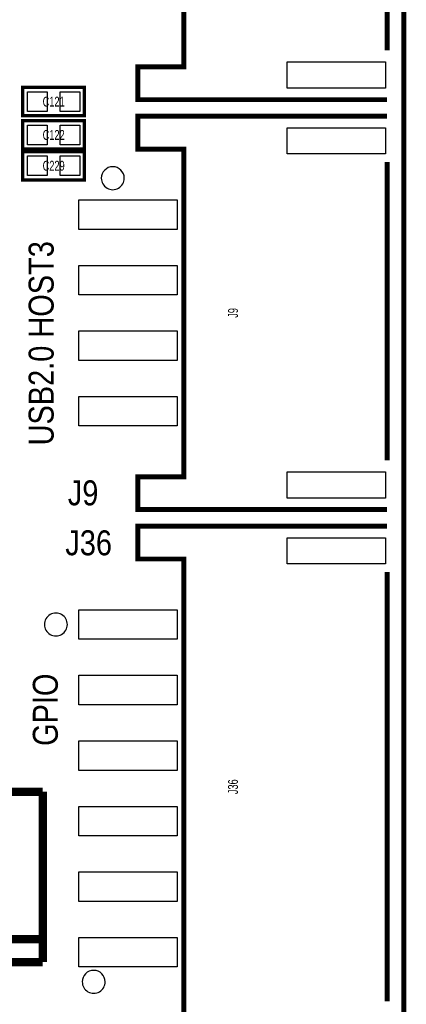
# Model space of a CAD drawing. Extents: x -1 to 127, y -8 to 79.
# Tile 13 of 14: x 115 to 127, y 10 to 40. Entities that reach past the tile are written whole.
import ezdxf
from ezdxf.enums import TextEntityAlignment as Align

# ---------------------------------------------------------------- set-up
doc = ezdxf.new("R2010")
doc.units = 0
for name, color, linetype in [('BG_OUTLINE', 12, 'CONTINUOUS'), ('BG_SILKSCREEN_TOP', 7, 'CONTINUOUS'), ('PG_SILKSCREEN_TOP', 7, 'CONTINUOUS'), ('PIN_TOP', 92, 'CONTINUOUS'), ('RD_SILKSCREEN_TOP', 7, 'CONTINUOUS')]:
    doc.layers.add(name, color=color, linetype=linetype)

msp = doc.modelspace()

# ---------------------------------------------------------------- linework, layer by layer
at = {"layer": 'BG_OUTLINE', "const_width": 0.1524}
msp.add_lwpolyline([(125.000004, 0), (125.000004, -2.999994), (126.500001, -2.999994), (126.500001, -6.499987, -0.414214), (125.000004, -7.999984), (1.499997, -7.999984, -0.414214), (0, -6.499987), (0, -2.999994), (1.499997, -2.999994), (1.499997, 0, -0.414212), (0, 1.499997), (0, 68.49999, -0.414216), (1.499997, 70.000012), (43.999988, 70.000012), (43.999988, 60.949992), (58.000011, 60.949992), (58.000011, 70.000012), (125.000004, 70.000012, -0.414216), (126.500001, 68.49999), (126.500001, 1.499997, -0.414212), (125.000004, 0), (1.499997, 0)], format="xyb", dxfattribs=at)
at = {"layer": 'BG_OUTLINE'}
msp.add_lwpolyline([(125.000004, 0, 0.414212), (126.500001, 1.499997), (126.500001, 68.49999, 0.414216), (125.000004, 70.000012), (58.000011, 70.000012), (58.000011, 60.949992), (43.999988, 60.949992), (43.999988, 70.000012), (1.499997, 70.000012, 0.414216), (0, 68.49999), (0, 1.499997, 0.414212), (1.499997, 0)], format="xyb", close=True, dxfattribs=at)
at = {"layer": 'PG_SILKSCREEN_TOP'}
for points, const_width in [([(125.992001, 49.526012), (118.392016, 49.526012), (118.392016, 48.526014), (119.792013, 48.526014), (119.792013, 38.526009), (118.392016, 38.526009), (118.392016, 37.526011), (125.992001, 37.526011)], 0.150012), ([(125.992001, 48.126015), (125.992001, 39.026008)], 0.150012), ([(114.8842, 37.8968), (116.7638, 37.8968), (116.7638, 37.0332), (114.8842, 37.0332), (114.8842, 37.8968)], 0.1016), ([(125.992001, 37.018011), (118.392016, 37.018011), (118.392016, 36.018013), (119.792013, 36.018013), (119.792013, 26.018007), (118.392016, 26.018007), (118.392016, 25.018009), (125.992001, 25.018009)], 0.150012), ([(114.8842, 36.8808), (116.7638, 36.8808), (116.7638, 36.0172), (114.8842, 36.0172), (114.8842, 36.8808)], 0.1016), ([(114.8842, 35.941), (116.7638, 35.941), (116.7638, 35.0774), (114.8842, 35.0774), (114.8842, 35.941)], 0.1016), ([(125.992001, 35.618014), (125.992001, 26.518006)], 0.150012), ([(125.992001, 24.510009), (118.392016, 24.510009), (118.392016, 23.510011), (119.792013, 23.510011), (119.792013, 9.509989), (118.392016, 9.509989), (118.392016, 8.509991), (125.992001, 8.509991)], 0.150012), ([(125.992001, 23.110012), (125.992001, 10.009988)], 0.150012), ([(115.48999, 16.407892), (105.49001, 16.407892)], 0.254), ([(115.48999, 16.407892), (115.48999, 11.208004)], 0.254), ([(105.49001, 11.908003), (115.48999, 11.908003)], 0.254), ([(105.49001, 11.208004), (115.48999, 11.208004)], 0.254)]:
    msp.add_lwpolyline(points, dxfattribs=dict(at, const_width=const_width))
for points in [[(117.977412, 35.1282, 1), (117.277415, 35.12822, 1)], [(116.242008, 21.50999, 1), (115.542011, 21.51001, 1)], [(117.395879, 10.60798, 1), (116.695875, 10.608004, 1)]]:
    msp.add_lwpolyline(points, format="xyb", close=True, dxfattribs=at)
at = {"layer": 'PIN_TOP'}
for points in [[(122.94202, 38.675996), (125.942014, 38.675996), (125.942014, 37.875997), (122.94202, 37.875997)], [(115.024433, 37.165305), (115.024433, 37.764695), (115.623823, 37.764695), (115.623823, 37.165305)], [(116.024177, 37.165305), (116.024177, 37.764695), (116.623567, 37.764695), (116.623567, 37.165305)], [(115.024433, 36.149305), (115.024433, 36.748695), (115.623823, 36.748695), (115.623823, 36.149305)], [(116.024177, 36.149305), (116.024177, 36.748695), (116.623567, 36.748695), (116.623567, 36.149305)], [(122.94202, 36.667999), (125.942014, 36.667999), (125.942014, 35.868), (122.94202, 35.868)], [(115.024433, 35.209505), (115.024433, 35.808895), (115.623823, 35.808895), (115.623823, 35.209505)], [(116.024177, 35.209505), (116.024177, 35.808895), (116.623567, 35.808895), (116.623567, 35.209505)], [(116.59202, 34.46799), (119.592014, 34.46799), (119.592014, 33.567992), (116.59202, 33.567992)], [(116.59202, 32.467994), (119.592014, 32.467994), (119.592014, 31.567996), (116.59202, 31.567996)], [(116.59202, 30.467998), (119.592014, 30.467998), (119.592014, 29.568), (116.59202, 29.568)], [(116.59202, 28.468002), (119.592014, 28.468002), (119.592014, 27.568004), (116.59202, 27.568004)], [(122.94202, 26.167994), (125.942014, 26.167994), (125.942014, 25.367996), (122.94202, 25.367996)], [(122.94202, 24.159997), (125.942014, 24.159997), (125.942014, 23.359999), (122.94202, 23.359999)], [(116.59202, 21.959989), (119.592014, 21.959989), (119.592014, 21.059991), (116.59202, 21.059991)], [(116.59202, 19.959993), (119.592014, 19.959993), (119.592014, 19.059995), (116.59202, 19.059995)], [(116.59202, 17.959997), (119.592014, 17.959997), (119.592014, 17.059999), (116.59202, 17.059999)], [(116.59202, 15.960001), (119.592014, 15.960001), (119.592014, 15.060003), (116.59202, 15.060003)], [(116.59202, 13.960005), (119.592014, 13.960005), (119.592014, 13.060007), (116.59202, 13.060007)], [(116.59202, 11.960009), (119.592014, 11.960009), (119.592014, 11.060011), (116.59202, 11.060011)]]:
    msp.add_lwpolyline(points, close=True, dxfattribs=at)

# ---------------------------------------------------------------- texts
at = {"layer": 'BG_SILKSCREEN_TOP', "width": 0.866667}
for s, p in [('USB2.0 HOST3', (115.824, 26.9748)), ('GPIO', (115.951, 17.8054))]:
    msp.add_text(s, height=0.762, rotation=90, dxfattribs=at).set_placement(p)
for s, p in [('J9', (116.2558, 25.146)), ('J36', (116.1796, 23.622))]:
    msp.add_text(s, height=0.762, dxfattribs=at).set_placement(p)
at = {"layer": 'RD_SILKSCREEN_TOP', "width": 0.700025}
for s, p in [('C121', (115.824, 37.314988)), ('C122', (115.824, 36.298988)), ('C229', (115.824, 35.359188))]:
    msp.add_text(s, height=0.299999, dxfattribs=at).set_placement(p, align=Align.CENTER)
for s, p in [('J9', (121.441997, 31.017896)), ('J36', (121.441997, 16.55986))]:
    msp.add_text(s, height=0.299999, rotation=90, dxfattribs=at).set_placement(p, align=Align.CENTER)

doc.saveas('drawing.dxf')
